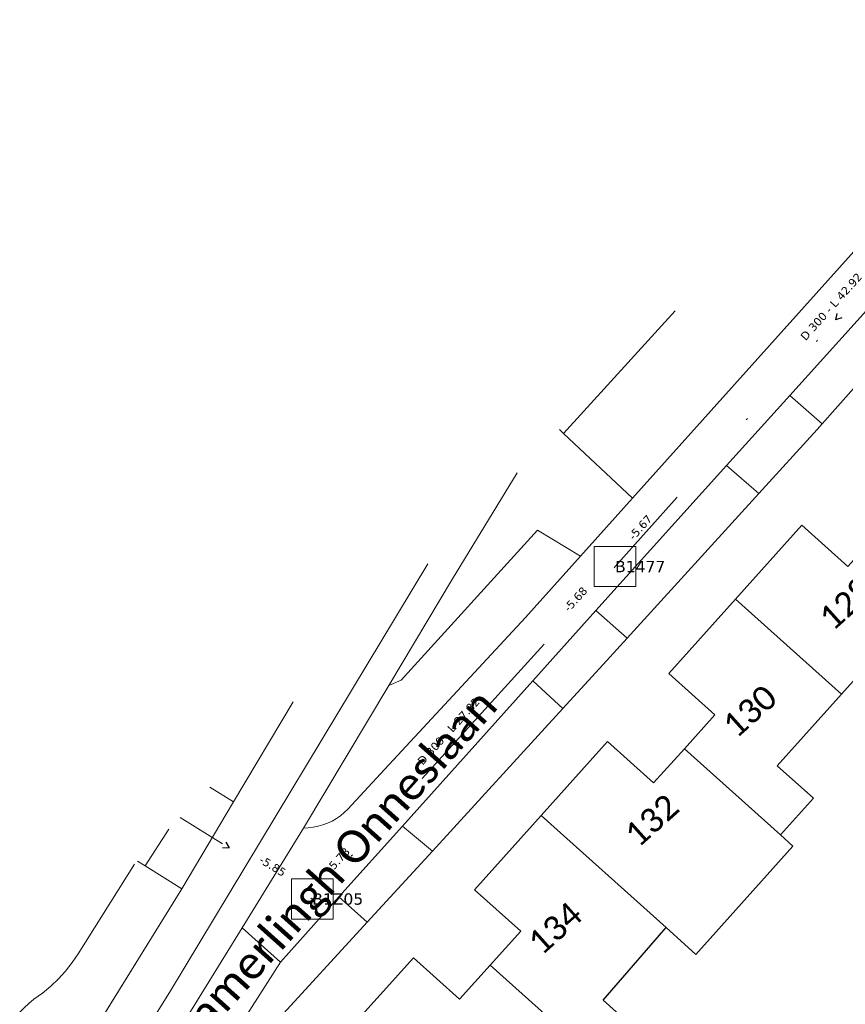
# Model space of a CAD drawing. Header units: metres. Extents: x 113074 to 114313, y 482627 to 483855.
# Tile 22 of 78: x 113116 to 113167, y 483528 to 483589. Entities that reach past the tile are written whole.
import ezdxf
from ezdxf.enums import TextEntityAlignment as Align

# ---------------------------------------------------------------- set-up
doc = ezdxf.new("R2010")
doc.units = ezdxf.units.M
doc.header["$MEASUREMENT"] = 0
doc.linetypes.add('DGN Style 2', pattern=[50.429501, 30.257701, -20.1718])
doc.linetypes.add('DGN Style 6', pattern=[30.473618, 0.016022, -6.408752, 11.215317, -6.408752, 0.016022, -6.408752])
for name, color, linetype, lineweight in [('BGT-Lijnen - BTD Groenvoorziening  bodembedekkers (v)', 94, 'Continuous', 13), ('BGT-Lijnen - BTD Groenvoorziening  gras- en kruidachtigen (v)', 94, 'Continuous', 13), ('BGT-Lijnen - BTD Groenvoorziening  heesters (v)', 94, 'Continuous', 13), ('BGT-Lijnen - Huisnummer overig (t)', 252, 'Continuous', 13), ('BGT-Lijnen - ORL Straatnaam (t)', 7, 'Continuous', 13), ('BGT-Lijnen - PND grondvlak pand (v_mv)', 1, 'Continuous', 13), ('BGT-Lijnen - WGD Fietspad (v)', 7, 'Continuous', 13), ('BGT-Lijnen - WGD Inrit (v)', 7, 'Continuous', 13), ('BGT-Lijnen - WGD Parkeervlak (v)', 7, 'Continuous', 13), ('BGT-Lijnen - WGD Rijbaan - Lokale weg (v)', 7, 'Continuous', 13), ('BGT-Lijnen - WGD Voetpad (v)', 7, 'Continuous', 13), ('Riolering - BOBs', 7, 'Continuous', 13), ('Riolering - Gemengd riool', 7, 'Continuous', 13), ('Riolering - KNOOP_NUMMER', 7, 'Continuous', 13), ('Riolering - KNOOP_RIOOLPUT', 7, 'Continuous', 13), ('Riolering - Leidingtekst', 7, 'Continuous', 13), ('Riolering - Level 63', 7, 'Continuous', 13), ('Riolering - Stroomrichting', 7, 'Continuous', 13)]:
    doc.layers.add(name, color=color, linetype=linetype, lineweight=lineweight)
doc.styles.add('Style-Calibri', font='calibri.ttf')
doc.styles.add('Style-Verdana', font='verdana.ttf')

# ---------------------------------------------------------------- blocks, each defined once
blk = doc.blocks.new('rioput')
at = {"layer": 'Riolering - Level 63', "linetype": 'Continuous', "lineweight": 13}
blk.add_3dface([(-1.293, 1.244), (1.292, 1.244), (1.292, -1.244), (-1.293, -1.244)], dxfattribs=at)

msp = doc.modelspace()

# ---------------------------------------------------------------- linework, layer by layer
at = {"layer": 'BGT-Lijnen - BTD Groenvoorziening  bodembedekkers (v)', "linetype": 'DGN Style 2', "lineweight": 13, "flags": 128}
for points in [[(113153.78, 483559.537), (113149.518, 483563.532), (113149.251, 483563.783)], [(113146.637, 483561.106), (113142.651, 483554.537), (113138.706, 483547.946)], [(113147.896, 483557.545), (113150.553, 483555.937), (113153.78, 483559.537)], [(113138.706, 483547.946), (113139.473, 483548.261), (113147.896, 483557.545)]]:
    msp.add_lwpolyline(points, dxfattribs=at)
at = {"layer": 'BGT-Lijnen - BTD Groenvoorziening  gras- en kruidachtigen (v)', "linetype": 'DGN Style 2', "lineweight": 13, "flags": 128}
msp.add_lwpolyline([(113127.638, 483541.652), (113129.096, 483540.736), (113132.782, 483546.919)], dxfattribs=at)
at = {"layer": 'BGT-Lijnen - BTD Groenvoorziening  heesters (v)', "linetype": 'DGN Style 2', "lineweight": 13, "flags": 128}
for points in [[(113149.518, 483563.532), (113156.423, 483571.127)], [(113149.251, 483563.783), (113149.518, 483563.532)], [(113147.896, 483557.545), (113139.473, 483548.261), (113138.706, 483547.946)], [(113147.154, 483552.144), (113150.553, 483555.937), (113147.896, 483557.545)], [(113138.192, 483542.472), (113147.154, 483552.144)], [(113138.706, 483547.946), (113133.418, 483539.112), (113133.725, 483539.126)], [(113135.953, 483540.073), (113136.177, 483540.284), (113138.192, 483542.472)], [(113135.46, 483539.706), (113135.714, 483539.88), (113135.953, 483540.073)], [(113133.725, 483539.126), (113134.031, 483539.165), (113134.332, 483539.227)], [(113134.332, 483539.227), (113134.627, 483539.313), (113134.915, 483539.422)], [(113134.915, 483539.422), (113135.193, 483539.553), (113135.46, 483539.706)], [(113122.983, 483536.886), (113119.494, 483531.339), (113119.122, 483530.793)], [(113125.896, 483535.368), (113123.628, 483536.784), (113123.166, 483537.073)], [(113118.824, 483523.932), (113125.896, 483535.368)], [(113119.122, 483530.793), (113118.713, 483530.274), (113118.269, 483529.786)], [(113118.269, 483529.786), (113117.791, 483529.33), (113117.283, 483528.909)], [(113117.283, 483528.909), (113116.746, 483528.524), (113116.444, 483528.27)], [(113116.444, 483528.27), (113116.154, 483528.004), (113115.875, 483527.726)]]:
    msp.add_lwpolyline(points, dxfattribs=at)
at = {"layer": 'BGT-Lijnen - PND grondvlak pand (v_mv)', "linetype": 'Continuous', "lineweight": 25, "flags": 128}
for points in [[(113164.248, 483557.854), (113160.141, 483553.278), (113166.696, 483547.394)], [(113168.998, 483557.413), (113167.099, 483555.296), (113164.248, 483557.854)], [(113166.696, 483547.394), (113160.141, 483553.278), (113156.014, 483548.68)], [(113166.696, 483547.394), (113170.664, 483551.818), (113172.897, 483549.814)], [(113156.014, 483548.68), (113158.865, 483546.122), (113156.984, 483544.027)], [(113164.962, 483540.97), (113162.729, 483542.973), (113166.696, 483547.394)], [(113155.081, 483541.907), (113152.231, 483544.465), (113148.127, 483539.891)], [(113162.922, 483538.697), (113156.984, 483544.027), (113155.081, 483541.907)], [(113156.984, 483544.027), (113162.922, 483538.697), (113164.962, 483540.97)], [(113148.127, 483539.891), (113144.011, 483535.305), (113146.861, 483532.747)], [(113155.717, 483532.806), (113155.852, 483532.957), (113148.127, 483539.891)], [(113148.127, 483539.891), (113155.852, 483532.957), (113157.694, 483531.304)], [(113157.694, 483531.304), (113163.701, 483537.997), (113162.922, 483538.697)], [(113146.861, 483532.747), (113144.969, 483530.639), (113150.914, 483525.312)], [(113152.952, 483527.584), (113151.957, 483528.476), (113155.717, 483532.806)], [(113140.227, 483531.09), (113136.112, 483526.505), (113142.672, 483520.617)], [(113144.969, 483530.639), (113143.078, 483528.532), (113140.227, 483531.09)], [(113148.878, 483523.043), (113150.914, 483525.312), (113144.969, 483530.639)]]:
    msp.add_lwpolyline(points, dxfattribs=at)
at = {"layer": 'BGT-Lijnen - WGD Fietspad (v)', "linetype": 'Continuous', "lineweight": 13, "flags": 128}
for points in [[(113125.148, 483528.952), (113141.127, 483555.464)], [(113132.782, 483546.919), (113129.096, 483540.736), (113125.896, 483535.368)], [(113125.896, 483535.368), (113118.824, 483523.932), (113118.194, 483523.196)], [(113120.256, 483521.658), (113121.501, 483523.103), (113125.148, 483528.952)]]:
    msp.add_lwpolyline(points, dxfattribs=at)
at = {"layer": 'BGT-Lijnen - WGD Inrit (v)', "linetype": 'Continuous', "lineweight": 13, "flags": 128}
for points in [[(113165.509, 483564.136), (113163.514, 483565.888), (113159.599, 483561.552)], [(113165.187, 483563.774), (113165.509, 483564.136)], [(113159.599, 483561.552), (113161.585, 483559.812), (113165.187, 483563.774)], [(113151.508, 483552.576), (113147.607, 483548.227), (113149.475, 483546.514)], [(113152.172, 483549.46), (113153.448, 483550.863), (113151.508, 483552.576)], [(113149.475, 483546.514), (113152.172, 483549.46)], [(113129.096, 483540.736), (113127.638, 483541.652)], [(113123.628, 483536.784), (113125.896, 483535.368), (113129.096, 483540.736)], [(113141.4, 483537.693), (113139.55, 483539.246), (113135.611, 483534.855)], [(113123.166, 483537.073), (113123.628, 483536.784), (113125.101, 483539.054)], [(113125.101, 483539.054), (113123.628, 483536.784)], [(113135.611, 483534.855), (113137.367, 483533.288), (113141.4, 483537.693)], [(113131.996, 483530.825), (113129.627, 483532.953), (113124.383, 483524.435)], [(113129.069, 483524.465), (113128.366, 483525.116), (113131.996, 483530.825)]]:
    msp.add_lwpolyline(points, dxfattribs=at)
at = {"layer": 'BGT-Lijnen - WGD Parkeervlak (v)', "linetype": 'Continuous', "lineweight": 13, "flags": 128}
for points in [[(113153.78, 483559.537), (113172.89, 483580.834)], [(113156.423, 483571.127), (113149.518, 483563.532), (113153.78, 483559.537)]]:
    msp.add_lwpolyline(points, dxfattribs=at)
at = {"layer": 'BGT-Lijnen - WGD Rijbaan - Lokale weg (v)', "linetype": 'Continuous', "lineweight": 13, "flags": 128}
for points in [[(113180.178, 483589.131), (113172.89, 483580.834), (113153.78, 483559.537)], [(113159.599, 483561.552), (113163.514, 483565.888), (113171.845, 483575.115)], [(113151.508, 483552.576), (113153.379, 483554.662), (113159.599, 483561.552)], [(113153.78, 483559.537), (113150.553, 483555.937), (113147.154, 483552.144)], [(113139.55, 483539.246), (113147.607, 483548.227), (113151.508, 483552.576)], [(113147.154, 483552.144), (113138.192, 483542.472), (113136.177, 483540.284)], [(113135.714, 483539.88), (113135.46, 483539.706), (113135.193, 483539.553)], [(113136.177, 483540.284), (113135.953, 483540.073), (113135.714, 483539.88)], [(113133.418, 483539.112), (113129.627, 483532.953), (113131.996, 483530.825)], [(113131.996, 483530.825), (113135.611, 483534.855), (113139.55, 483539.246)], [(113134.031, 483539.165), (113133.725, 483539.126), (113133.418, 483539.112)], [(113134.627, 483539.313), (113134.332, 483539.227), (113134.031, 483539.165)], [(113135.193, 483539.553), (113134.915, 483539.422), (113134.627, 483539.313)], [(113119.494, 483531.339), (113122.983, 483536.886)], [(113118.713, 483530.274), (113119.122, 483530.793), (113119.494, 483531.339)], [(113117.791, 483529.33), (113118.269, 483529.786), (113118.713, 483530.274)], [(113116.746, 483528.524), (113117.283, 483528.909), (113117.791, 483529.33)], [(113116.154, 483528.004), (113116.444, 483528.27), (113116.746, 483528.524)]]:
    msp.add_lwpolyline(points, dxfattribs=at)
at = {"layer": 'BGT-Lijnen - WGD Voetpad (v)', "linetype": 'Continuous', "lineweight": 13, "flags": 128}
for points in [[(113173.758, 483573.428), (113171.845, 483575.115), (113163.514, 483565.888)], [(113163.514, 483565.888), (113165.509, 483564.136), (113173.758, 483573.428)], [(113142.651, 483554.537), (113146.637, 483561.106)], [(113161.585, 483559.812), (113159.599, 483561.552), (113153.379, 483554.662)], [(113153.448, 483550.863), (113161.585, 483559.812)], [(113141.127, 483555.464), (113125.148, 483528.952)], [(113133.418, 483539.112), (113138.706, 483547.946), (113142.651, 483554.537)], [(113153.379, 483554.662), (113151.508, 483552.576), (113153.448, 483550.863)], [(113149.475, 483546.514), (113147.607, 483548.227), (113139.55, 483539.246)], [(113139.55, 483539.246), (113141.4, 483537.693), (113149.475, 483546.514)], [(113124.383, 483524.435), (113129.627, 483532.953), (113133.418, 483539.112)], [(113137.367, 483533.288), (113135.611, 483534.855), (113131.996, 483530.825)], [(113131.744, 483527.146), (113137.367, 483533.288)], [(113131.996, 483530.825), (113128.366, 483525.116), (113129.069, 483524.465)], [(113125.148, 483528.952), (113121.501, 483523.103), (113120.256, 483521.658)]]:
    msp.add_lwpolyline(points, dxfattribs=at)
at = {"layer": 'Riolering - Gemengd riool', "color": 94, "linetype": 'DGN Style 6', "lineweight": 13, "flags": 128}
for points in [[(113181.3, 483587.3), (113152.7, 483555.3)], [(113152.7, 483555.3), (113133.97, 483534.73)], [(113133.97, 483534.73), (113125.795, 483539.765)]]:
    msp.add_lwpolyline(points, dxfattribs=at)
at = {"layer": 'Riolering - KNOOP_RIOOLPUT', "color": 7, "linetype": 'Continuous', "lineweight": 13}
for p in [(113152.7, 483555.3), (113133.97, 483534.73)]:
    msp.add_point(p, dxfattribs=at)
at = {"layer": 'Riolering - Stroomrichting', "color": 30, "linetype": 'Continuous', "lineweight": 25, "flags": 128}
for points in [[(113166.416, 483570.946), (113166.334, 483570.554)], [(113166.714, 483570.679), (113166.334, 483570.554)], [(113142.747, 483544.667), (113142.662, 483544.276)], [(113143.043, 483544.397), (113142.662, 483544.276)], [(113128.421, 483537.912), (113128.821, 483537.901)], [(113128.631, 483538.253), (113128.821, 483537.901)]]:
    msp.add_lwpolyline(points, dxfattribs=at)

# ---------------------------------------------------------------- block references
at = {"layer": 'Riolering - Level 63', "linetype": 'Continuous', "lineweight": 13}
for p in [(113152.7, 483555.3), (113133.97, 483534.73)]:
    msp.add_blockref('rioput', p, dxfattribs=at)

# ---------------------------------------------------------------- texts
at = {"layer": 'BGT-Lijnen - Huisnummer overig (t)', "linetype": 'Continuous', "lineweight": 13, "style": 'Style-Calibri'}
for s, p in [('128', (113166.988, 483553.003)), ('130', (113161.026, 483546.359)), ('132', (113154.963, 483539.604)), ('134', (113148.981, 483532.931))]:
    msp.add_text(s, height=1.5, rotation=41.85, dxfattribs=at).set_placement(p, align=Align.MIDDLE_CENTER)
at = {"layer": 'BGT-Lijnen - ORL Straatnaam (t)', "color": 7, "linetype": 'Continuous', "lineweight": 13, "style": 'Style-Calibri'}
msp.add_text('Kamerlingh Onneslaan', height=2, rotation=48.26028, dxfattribs=at).set_placement((113135.285, 483536.602), align=Align.MIDDLE_CENTER)
at = {"layer": 'Riolering - BOBs', "color": 7, "linetype": 'Continuous', "lineweight": 13, "style": 'Style-Verdana'}
for s, rotation, p in [('-5.67', 48.2023, (113154.449, 483557.558)), ('-5.68', 47.68488, (113150.432, 483553.106)), ('-5.78', 47.68488, (113135.741, 483536.972)), ('-5.85', 328.3681, (113131.391, 483536.553))]:
    msp.add_text(s, height=0.5, rotation=rotation, dxfattribs=at).set_placement(p, align=Align.CENTER)
at = {"layer": 'Riolering - KNOOP_NUMMER', "color": 7, "linetype": 'Continuous', "lineweight": 13, "style": 'Style-Verdana'}
for s, p in [('B1477', (113152.7, 483555.3)), ('B1Z05', (113133.97, 483534.73))]:
    msp.add_text(s, height=0.7, dxfattribs=at).set_placement(p, align=Align.MIDDLE_LEFT)
at = {"layer": 'Riolering - Leidingtekst', "color": 7, "linetype": 'Continuous', "lineweight": 13, "style": 'Style-Verdana'}
for s, rotation, p in [('D 300 - L 42.92', 48.21125, (113166.252, 483571.214)), ('D 300 - L 27.82', 47.68059, (113142.586, 483544.935))]:
    msp.add_text(s, height=0.5, rotation=rotation, dxfattribs=at).set_placement(p, align=Align.CENTER)

doc.saveas('drawing.dxf')
